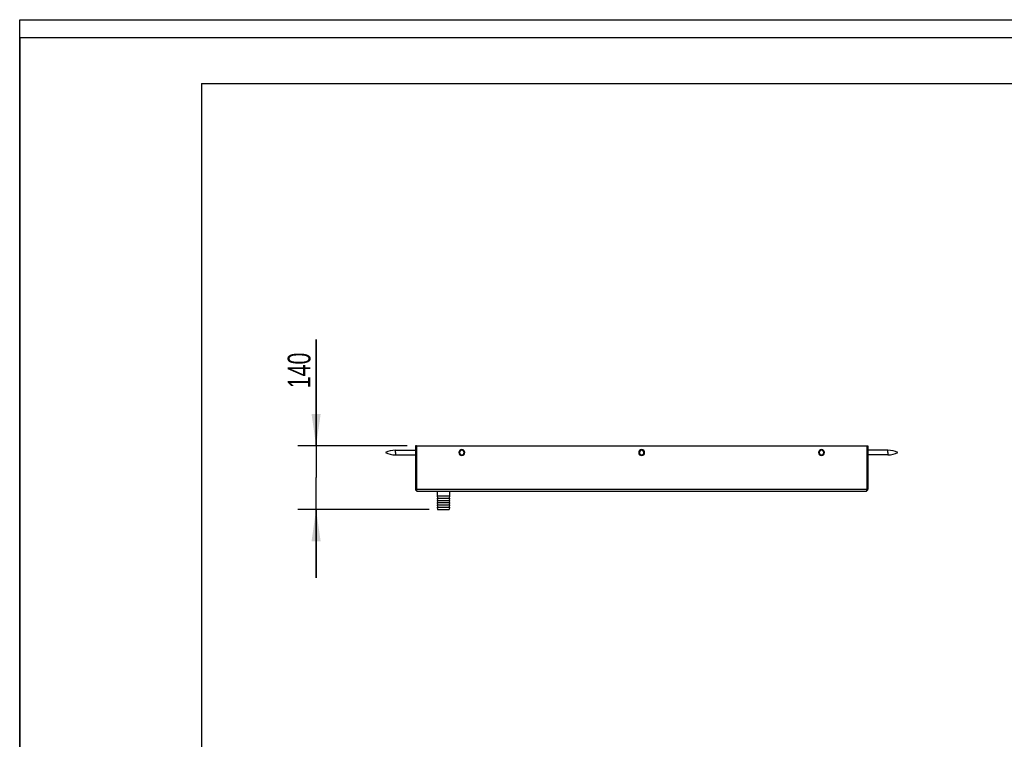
# Model space of a CAD drawing. Header units: millimetres. Extents: x 0 to 4200, y 0 to 5940.
# Tile 10 of 11: x 0 to 2165, y 4358 to 5940. Entities that reach past the tile are written whole.
import ezdxf

# ---------------------------------------------------------------- set-up
doc = ezdxf.new("R2010")
doc.units = ezdxf.units.MM
doc.header["$LTSCALE"] = 387.2
doc.layers.get('0').update_dxf_attribs({"linetype": 'CONTINUOUS'})
doc.layers.add('_2D-BEM', color=7, linetype='CONTINUOUS')
doc.styles.get("Standard").update_dxf_attribs({"font": 'txt', "width": 0.7})
doc.dimstyles.new('DIMSTYLE_2', dxfattribs={"dimtxt": 50, "dimasz": 70, "dimexe": 2, "dimexo": 1, "dimtad": 1, "dimdec": 1, "dimtxsty": 'STANDARD', "dimblk": '_FILLED', "dimblk1": '_FILLED', "dimblk2": '_FILLED', "dimcen": 0.09, "dimadec": 1, "dimazin": 2, "dimtp": 0.5, "dimtm": 0.5, "dimtfac": 1, "dimtdec": 1, "dimtofl": 0, "dimtmove": 0, "dimatfit": 3, "dimldrblk": '_FILLED', "dimfxl": 1, "dimtolj": 1, "dimarcsym": 0})

# ---------------------------------------------------------------- blocks, each defined once
blk = doc.blocks.new('_FILLED')
at = {"color": 0, "linetype": 'BYBLOCK'}
blk.add_solid([(0, 0), (-1, 0.143), (-1, -0.143)], dxfattribs=at)
blk = doc.blocks.new('*D2')
at = {"layer": '_2D-BEM', "color": 2, "linetype": 'CONTINUOUS'}
for p, q in [((651.9, 5003.5), (651.9, 5237.1)), ((651.9, 5237.1), (651.9, 4933.5)), ((852.5, 5003.5), (611.9, 5003.5)), ((651.9, 4713.5), (651.9, 4933.5)), ((900.8, 4863.5), (611.9, 4863.5)), ((651.9, 4863.5), (651.9, 4713.5))]:
    blk.add_line(p, q, dxfattribs=at)
at = {"layer": '_2D-BEM', "color": 2, "linetype": 'CONTINUOUS', "xscale": 70, "yscale": 70, "zscale": 70}
for p, rotation in [((651.9, 5003.5), 270), ((651.9, 4863.5), 90)]:
    blk.add_blockref('_FILLED', p, dxfattribs=dict(at, rotation=rotation))
at = {"layer": '_2D-BEM', "color": 2, "linetype": 'CONTINUOUS', "insert": (589.4, 5130), "char_height": 50, "width": 160.714, "attachment_point": 1, "rotation": 90, "line_spacing_factor": 0.9}
blk.add_mtext('140', dxfattribs=at)

msp = doc.modelspace()

# ---------------------------------------------------------------- linework, layer by layer
at = {"color": 7, "linetype": 'CONTINUOUS'}
for p, q in [((0, 5940), (4200, 5940)), ((0, 0), (0, 5940)), ((0, 5940), (4200, 5940)), ((0, 0), (0, 5940)), ((870.48, 5003.48), (870.48, 4908.11)), ((872.48, 5003.48), (870.48, 5003.48)), ((872.48, 5003.48), (872.48, 4908.11)), ((872.48, 5003.48), (1863.48, 5003.48)), ((1863.48, 5003.48), (1863.48, 4908.11)), ((1863.48, 5003.48), (1865.48, 5003.48)), ((1865.48, 5003.48), (1865.48, 4908.11)), ((826.28, 4993.48), (870.48, 4993.48)), ((826.28, 4983.48), (870.48, 4983.48)), ((1909.69, 4993.48), (1865.48, 4993.48)), ((1909.69, 4983.48), (1865.48, 4983.48)), ((875.11, 4903.48), (1860.86, 4903.48)), ((918.28, 4903.48), (918.28, 4893.48)), ((945.18, 4903.48), (945.18, 4893.48)), ((918.28, 4893.48), (918.78, 4888.48)), ((918.28, 4893.48), (945.18, 4893.48)), ((918.28, 4888.48), (918.71, 4888.48)), ((918.28, 4888.48), (918.78, 4883.48)), ((918.28, 4883.48), (918.71, 4883.48)), ((918.28, 4883.48), (918.78, 4878.48)), ((918.28, 4878.48), (918.71, 4878.48)), ((918.28, 4878.48), (918.78, 4873.48)), ((918.28, 4873.48), (918.71, 4873.48)), ((918.28, 4873.48), (918.78, 4868.48)), ((918.71, 4888.48), (918.78, 4888.48)), ((918.71, 4883.48), (918.78, 4883.48)), ((918.71, 4878.48), (918.78, 4878.48)), ((918.71, 4873.48), (918.78, 4873.48)), ((918.78, 4888.48), (944.68, 4888.48)), ((918.78, 4883.48), (944.68, 4883.48)), ((918.78, 4878.48), (944.68, 4878.48)), ((918.78, 4873.48), (944.68, 4873.48)), ((945.18, 4893.48), (944.68, 4888.48)), ((944.68, 4888.48), (944.76, 4888.48)), ((945.18, 4888.48), (944.68, 4883.48)), ((944.68, 4883.48), (944.76, 4883.48)), ((945.18, 4883.48), (944.68, 4878.48)), ((944.68, 4878.48), (944.76, 4878.48)), ((945.18, 4878.48), (944.68, 4873.48)), ((944.68, 4873.48), (944.76, 4873.48)), ((945.18, 4873.48), (944.68, 4868.48)), ((944.76, 4888.48), (945.18, 4888.48)), ((944.76, 4883.48), (945.18, 4883.48)), ((944.76, 4878.48), (945.18, 4878.48)), ((944.76, 4873.48), (945.18, 4873.48)), ((918.28, 4868.48), (918.71, 4868.48)), ((918.28, 4868.48), (918.78, 4863.48)), ((918.71, 4868.48), (918.78, 4868.48)), ((918.78, 4868.48), (944.68, 4868.48)), ((918.78, 4863.48), (920.78, 4863.48)), ((920.78, 4863.48), (920.88, 4863.48)), ((920.88, 4863.48), (942.59, 4863.48)), ((942.59, 4863.48), (942.68, 4863.48)), ((942.68, 4863.48), (944.68, 4863.48)), ((944.68, 4868.48), (944.76, 4868.48)), ((945.18, 4868.48), (944.68, 4863.48)), ((944.76, 4868.48), (945.18, 4868.48))]:
    msp.add_line(p, q, dxfattribs=at)
at = {"color": 3, "linetype": 'CONTINUOUS'}
for p, q in [((0, 5900), (0, 2970)), ((4180, 5900), (0, 5900))]:
    msp.add_line(p, q, dxfattribs=at)
at = {"color": 5, "linetype": 'CONTINUOUS'}
for q in [(4080, 5800), (400, 100)]:
    msp.add_line((400, 5800), q, dxfattribs=at)
at = {"color": 9, "linetype": 'CONTINUOUS'}
for p, q in [((826.28, 4988.48), (826.28, 4993.48)), ((826.28, 4988.48), (826.28, 4983.48)), ((1909.69, 4988.48), (1909.69, 4993.48)), ((1909.69, 4988.48), (1909.69, 4983.48)), ((872.48, 4908.11), (870.48, 4908.11)), ((872.48, 4908.11), (1863.48, 4908.11)), ((1863.48, 4908.11), (1865.48, 4908.11))]:
    msp.add_line(p, q, dxfattribs=at)
at = {"color": 7, "linetype": 'CONTINUOUS'}
for centre, radius, start, end in [((826.28, 4943.48), 50, 90, 115.84193), ((826.28, 5033.48), 50, 244.15807, 270), ((972.48, 4988.48), 6.5, 0, 180), ((972.48, 4988.48), 6.5, 180, 360), ((972.48, 4988.48), 5, 90, 270), ((972.48, 4988.48), 5, 270, 90), ((1367.98, 4988.48), 6.5, 0, 180), ((1367.98, 4988.48), 6.5, 180, 360), ((1367.98, 4988.48), 5, 90, 270), ((1367.98, 4988.48), 5, 270, 90), ((1763.48, 4988.48), 6.5, 0, 180), ((1763.48, 4988.48), 6.5, 180, 360), ((1763.48, 4988.48), 5, 90, 270), ((1763.48, 4988.48), 5, 270, 90), ((1909.69, 4943.48), 50, 64.15807, 90), ((1909.69, 5033.48), 50, 270, 295.84193), ((875.11, 4908.11), 4.63, 180, 270), ((1860.86, 4908.11), 4.63, 270, 360)]:
    msp.add_arc(centre, radius, start, end, dxfattribs=at)
at = {"color": 9, "linetype": 'CONTINUOUS'}
for centre, start, end in [((972.48, 4988.48), 90, 270), ((972.48, 4988.48), 270, 90), ((1367.98, 4988.48), 90, 270), ((1367.98, 4988.48), 270, 90), ((1763.48, 4988.48), 90, 270), ((1763.48, 4988.48), 270, 90)]:
    msp.add_arc(centre, 6, start, end, dxfattribs=at)
at = {"color": 7, "linetype": 'CONTINUOUS'}
for points, knots in [([(872.48, 4908.11), (872.48, 4907.47), (872.62, 4906.3), (873.12, 4904.97), (873.69, 4904.19), (874.24, 4903.68), (874.78, 4903.48), (875.11, 4903.48)], [0, 0, 0, 0, 0.3280895, 0.6084172, 0.7251117, 0.8270761, 1, 1, 1, 1]), ([(1860.86, 4903.48), (1861.19, 4903.48), (1861.72, 4903.68), (1862.28, 4904.19), (1862.85, 4904.97), (1863.35, 4906.3), (1863.48, 4907.47), (1863.48, 4908.11)], [0, 0, 0, 0, 0.1729239, 0.2748883, 0.3915828, 0.6719105, 1, 1, 1, 1])]:
    msp.add_open_spline(points, degree=3, knots=knots, dxfattribs=at)

# ---------------------------------------------------------------- dimensions: what is measured, and where the dimension line sits
at = {"layer": '_2D-BEM', "color": 2, "linetype": 'CONTINUOUS'}
dim = msp.add_linear_dim(base=(651.87, 5003.48), p1=(901.78, 4863.48), p2=(853.48, 5003.48), angle=90, dimstyle='DIMSTYLE_2', dxfattribs=at)
dim.commit()
dim.dimension.update_dxf_attribs({"geometry": '*D2', "text_midpoint": (651.87, 5176.41), "dimtype": 160})

doc.saveas('drawing.dxf')
